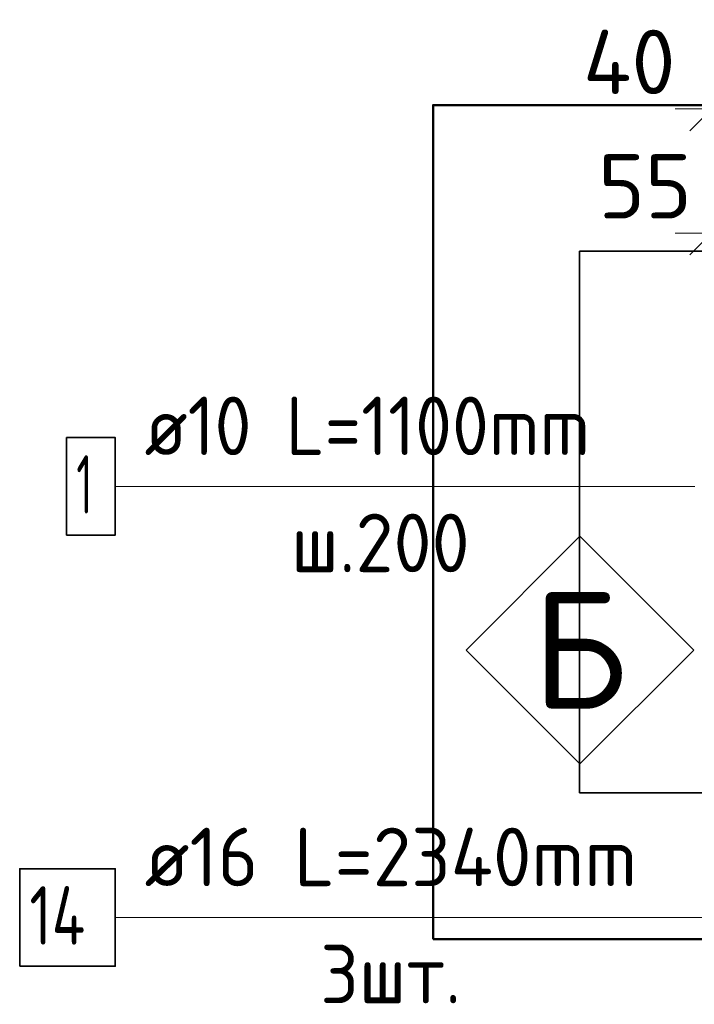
# Model space of a CAD drawing. Header units: millimetres. Extents: x -30645 to 44626, y 46540 to 77351.
# Tile 7 of 84: x -27696 to -27235, y 49978 to 50651. Entities that reach past the tile are written whole.
import ezdxf

# ---------------------------------------------------------------- set-up
doc = ezdxf.new("R2010")
doc.units = ezdxf.units.MM
doc.header["$PDMODE"] = 65
for name, color, linetype, lineweight in [('Standard', 7, 'Continuous', 25), ('Арм.стержн. Арматура края', 96, 'Continuous', 35), ('Размерная линия_ общее', 7, 'Continuous', 13)]:
    doc.layers.add(name, color=color, linetype=linetype, lineweight=lineweight)
doc.layers.add('Арм.стержн. вертикальными 2', color=7, linetype='Continuous', lineweight=35, true_color=0x006e00)
doc.styles.add('ISOCPEUR', font='ISOCPEUR')
doc.dimstyles.new('DIMSTYLE_8', dxfattribs={"dimtxt": 44, "dimasz": 50, "dimexe": 0, "dimexo": 0, "dimgap": 22, "dimtad": 2, "dimdec": 0, "dimrnd": 5, "dimzin": 12, "dimdsep": 46, "dimtxsty": 'ISOCPEUR', "dimblk1": 'ALL_ML_STRICH', "dimblk2": 'ALL_ML_STRICH', "dimsah": 1, "dimcen": 0, "dimclrd": 7, "dimclre": 256, "dimclrt": 7, "dimadec": 0, "dimazin": 0, "dimtfac": 1, "dimtdec": 0, "dimtix": 1, "dimtmove": 2, "dimatfit": 3, "dimfxl": 0, "dimtvp": 1.2, "dimtzin": 0, "dimlwd": 0, "dimlwe": -3, "dimarcsym": 0})

# ---------------------------------------------------------------- blocks, each defined once
blk = doc.blocks.new('ALL_ML_STRICH')
at = {"color": 0, "linetype": 'ByBlock', "lineweight": -2}
for p, q in [((0, -0.5), (0, 0.5)), ((-0.3, -0.3), (0.3, 0.3)), ((-1, 0), (0.5, 0))]:
    blk.add_line(p, q, dxfattribs=at)
blk = doc.blocks.new('*D196')
at = {"layer": 'DEFPOINTS', "color": 7, "linetype": 'Continuous', "lineweight": 13, "transparency": 33554687}
for p in [(-27223.48, 50505.12), (-27223.48, 50438.15), (-27168.48, 50283.15)]:
    blk.add_point(p, dxfattribs=at)
at = {"layer": 'Размерная линия_ общее', "color": 253, "linetype": 'Continuous', "lineweight": -2, "true_color": 0xa0a0a0, "transparency": 33554687}
for p, q in [((-27223.48, 50458.15), (-27223.48, 50505.12)), ((-27168.48, 50303.15), (-27168.48, 50505.12))]:
    blk.add_line(p, q, dxfattribs=at)
at = {"layer": 'Размерная линия_ общее', "color": 7, "linetype": 'Continuous', "lineweight": -2, "transparency": 33554687}
blk.add_line((-27223.48, 50505.12), (-27168.48, 50505.12), dxfattribs=at)
at = {"layer": 'Размерная линия_ общее', "color": 7, "linetype": 'Continuous', "lineweight": 13, "transparency": 33554687, "xscale": 50, "yscale": 50, "zscale": 50, "rotation": 180}
blk.add_blockref('ALL_ML_STRICH', (-27223.48, 50505.12), dxfattribs=at)
at = {"layer": 'Размерная линия_ общее', "color": 7, "linetype": 'Continuous', "lineweight": 13, "transparency": 33554687, "xscale": 50, "yscale": 50, "zscale": 50}
blk.add_blockref('ALL_ML_STRICH', (-27168.48, 50505.12), dxfattribs=at)
at = {"layer": 'Размерная линия_ общее', "color": 7, "linetype": 'Continuous', "lineweight": 13, "transparency": 33554687, "insert": (-27269.1, 50537.08), "char_height": 44, "width": 88, "attachment_point": 5, "style": 'ISOCPEUR'}
blk.add_mtext('\\A1;{55}', dxfattribs=at)
blk = doc.blocks.new('*D199')
at = {"layer": 'DEFPOINTS', "color": 7, "linetype": 'Continuous', "lineweight": 13, "transparency": 33554687}
for p in [(-27223.48, 50590.09), (-27223.48, 50438.15), (-27183.48, 50393.15)]:
    blk.add_point(p, dxfattribs=at)
at = {"layer": 'Размерная линия_ общее', "color": 253, "linetype": 'Continuous', "lineweight": -2, "true_color": 0xa0a0a0, "transparency": 33554687}
for p, q in [((-27223.48, 50458.15), (-27223.48, 50590.09)), ((-27183.48, 50413.15), (-27183.48, 50590.09))]:
    blk.add_line(p, q, dxfattribs=at)
at = {"layer": 'Размерная линия_ общее', "color": 7, "linetype": 'Continuous', "lineweight": -2, "transparency": 33554687}
blk.add_line((-27223.48, 50590.09), (-27183.48, 50590.09), dxfattribs=at)
at = {"layer": 'Размерная линия_ общее', "color": 7, "linetype": 'Continuous', "lineweight": 13, "transparency": 33554687, "xscale": 50, "yscale": 50, "zscale": 50, "rotation": 180}
blk.add_blockref('ALL_ML_STRICH', (-27223.48, 50590.09), dxfattribs=at)
at = {"layer": 'Размерная линия_ общее', "color": 7, "linetype": 'Continuous', "lineweight": 13, "transparency": 33554687, "xscale": 50, "yscale": 50, "zscale": 50}
blk.add_blockref('ALL_ML_STRICH', (-27183.48, 50590.09), dxfattribs=at)
at = {"layer": 'Размерная линия_ общее', "color": 7, "linetype": 'Continuous', "lineweight": 13, "transparency": 33554687, "insert": (-27279.9, 50622.09), "char_height": 44, "width": 88, "attachment_point": 5, "style": 'ISOCPEUR'}
blk.add_mtext('\\A1;{40}', dxfattribs=at)
blk = doc.blocks.new('СЛОЖНЫЙ_ОБЪЕКТ_2')
at = {"layer": 'Standard', "color": 7, "linetype": 'Continuous', "lineweight": 13, "transparency": 33554687}
blk.add_lwpolyline([(-27313.64, 50297.85), (-27235.86, 50220.07), (-27313.64, 50142.29), (-27391.42, 50220.07), (-27313.64, 50297.85)], close=True, dxfattribs=at)
at = {"layer": 'Standard', "color": 7, "linetype": 'Continuous', "lineweight": 13, "transparency": 33554687, "insert": (-27313.64, 50220.07), "char_height": 80, "width": 96, "attachment_point": 5, "style": 'ISOCPEUR'}
blk.add_mtext('\\A1;{\\fISOCPEUR|i0|b0;\\H80.000000;\\W1.000000;\\C7;Б}\\P', dxfattribs=at)

msp = doc.modelspace()

# ---------------------------------------------------------------- linework, layer by layer
at = {"color": 52, "linetype": 'Continuous', "lineweight": -3, "transparency": 33554687}
for p, q in [((-27313.97, 50492.65), (-27313.97, 50122.39)), ((-27313.97, 50122.39), (-27313.97, 50492.65)), ((-25671.53, 50492.65), (-27313.97, 50492.65)), ((-27313.97, 50492.65), (-25671.53, 50492.65)), ((-27313.97, 50122.39), (-25671.53, 50122.39)), ((-25671.53, 50122.39), (-27313.97, 50122.39))]:
    msp.add_line(p, q, dxfattribs=at)
at = {"layer": 'Standard', "color": 7, "linetype": 'Continuous', "lineweight": 50, "transparency": 33554687}
msp.add_lwpolyline([(-27413.97, 50022.39), (-25571.53, 50022.39), (-25571.53, 50592.65), (-27413.97, 50592.65), (-27413.97, 50022.39)], dxfattribs=at)
at = {"layer": 'Арм.стержн. Арматура края', "color": 7, "linetype": 'Continuous', "lineweight": 13, "transparency": 33554687}
msp.add_line((-27631.06, 50331.98), (-27235.06, 50331.98), dxfattribs=at)
at = {"layer": 'Арм.стержн. Арматура края', "color": 7, "linetype": 'Continuous', "lineweight": 35, "transparency": 33554687}
msp.add_lwpolyline([(-27664.39, 50298.65), (-27631.06, 50298.65), (-27631.06, 50365.31), (-27664.39, 50365.31), (-27664.39, 50298.65)], dxfattribs=at)
at = {"layer": 'Арм.стержн. вертикальными 2', "color": 7, "linetype": 'Continuous', "lineweight": 13, "transparency": 33554687}
msp.add_line((-27631.06, 50037.31), (-27215.06, 50037.31), dxfattribs=at)
at = {"layer": 'Арм.стержн. вертикальными 2', "color": 7, "linetype": 'Continuous', "lineweight": 35, "transparency": 33554687}
msp.add_lwpolyline([(-27696.39, 50003.98), (-27631.06, 50003.98), (-27631.06, 50070.65), (-27696.39, 50070.65), (-27696.39, 50003.98)], dxfattribs=at)

# ---------------------------------------------------------------- block references
at = {"layer": 'Standard', "color": 7, "linetype": 'Continuous', "lineweight": 13, "transparency": 33554687}
msp.add_blockref('СЛОЖНЫЙ_ОБЪЕКТ_2', (0, 0), dxfattribs=at)

# ---------------------------------------------------------------- texts
at = {"layer": 'Арм.стержн. Арматура края', "color": 7, "linetype": 'Continuous', "lineweight": 25, "transparency": 33554687, "char_height": 40, "attachment_point": 7, "style": 'ISOCPEUR'}
for s, insert, width in [('\\W0.92;ø10 L=1100mm ', (-27611.06, 50353.31), 374.2256), ('\\W0.56;1', (-27657.72, 50313.31), 31.1111), ('\\W0.95;ш.200 ', (-27511.06, 50273.31), 174.9328)]:
    msp.add_mtext(s, dxfattribs=dict(at, insert=insert, width=width))
at = {"layer": 'Арм.стержн. вертикальными 2', "color": 7, "linetype": 'Continuous', "lineweight": 25, "transparency": 33554687, "char_height": 40, "attachment_point": 7, "style": 'ISOCPEUR'}
for s, insert, width in [('\\W0.96;ø16 L=2340mm ', (-27611.06, 50058.65), 395.0199), ('\\W0.76;14', (-27689.72, 50018.65), 67.2749), ('\\W0.94;3шт. ', (-27491.06, 49978.65), 154.8381)]:
    msp.add_mtext(s, dxfattribs=dict(at, insert=insert, width=width))

# ---------------------------------------------------------------- dimensions: what is measured, and where the dimension line sits
at = {"layer": 'Размерная линия_ общее', "color": 7, "linetype": 'Continuous', "lineweight": 13, "transparency": 33554687}
for base, p2, picture, middle in [((-27183.48, 50590.09), (-27183.48, 50413.15), '*D199', (-27279.9, 50622.09)), ((-27168.48, 50505.12), (-27168.48, 50303.15), '*D196', (-27269.1, 50537.08))]:
    dim = msp.add_linear_dim(base=base, p1=(-27223.48, 50458.15), p2=p2, dimstyle='DIMSTYLE_8', override={"dimpost": '<>', "dimclrd": 7, "dimclre": 253, "dimclrt": 7, "dimlwd": 0, "dimlwe": 65533}, dxfattribs=at)
    dim.commit()
    dim.dimension.update_dxf_attribs({"geometry": picture, "text_midpoint": middle, "dimtype": 160})

doc.saveas('drawing.dxf')
